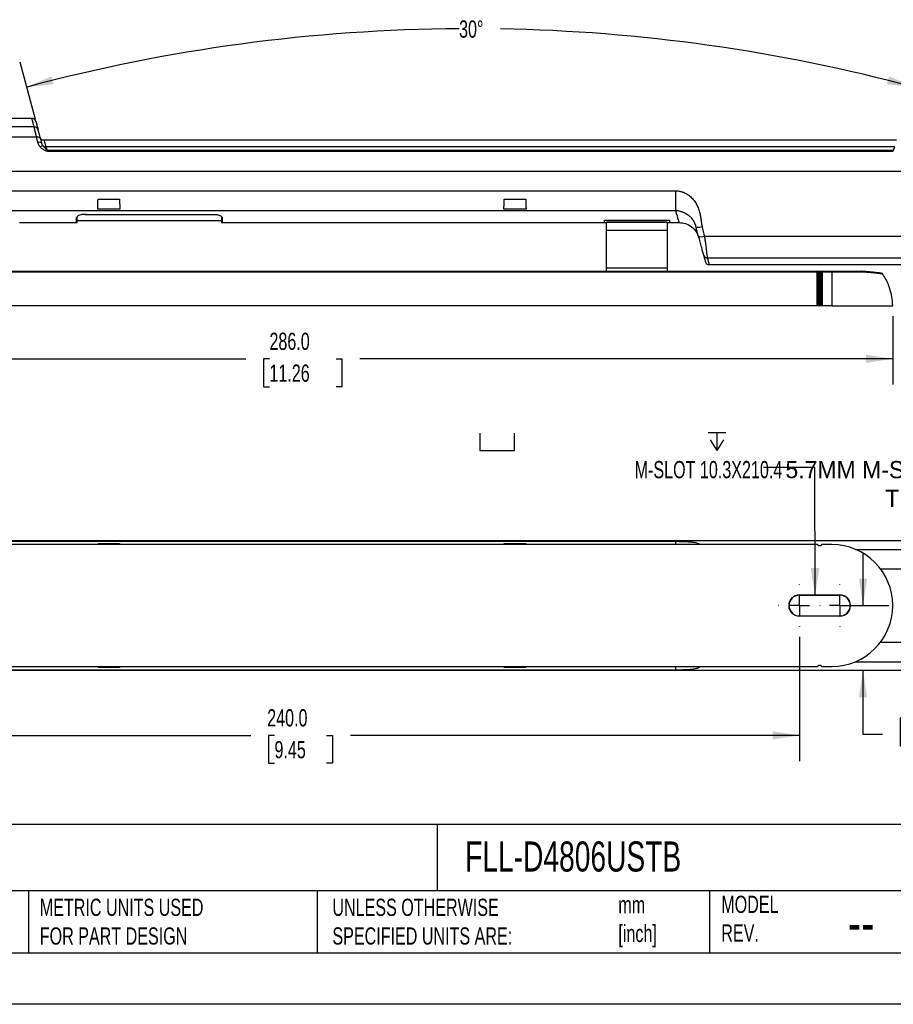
# Model space of a CAD drawing. Header units: millimetres. Extents: x 0 to 559, y 0 to 432.
# Tile 17 of 34: x 209 to 424, y 0 to 242. Entities that reach past the tile are written whole.
import ezdxf

# ---------------------------------------------------------------- set-up
doc = ezdxf.new("R2010")
doc.units = ezdxf.units.MM
doc.header["$LTSCALE"] = 2
doc.linetypes.add('CENTERX2', pattern=[20.32, 12.7, -2.54, 2.54, -2.54])
doc.layers.add('CENTER', color=40, linetype='CENTERX2')
doc.layers.add('DIMENSIONS', color=140, linetype='Continuous', lineweight=25)
doc.layers.add('TEXT', color=140, linetype='Continuous', lineweight=25)
doc.styles.add('SLDTEXTSTYLE0', font='TXT', dxfattribs={"width": 0.7})
doc.dimstyles.new('SLDDIMSTYLE2', dxfattribs={"dimtxt": 4.316016, "dimasz": 6.604, "dimexe": 0, "dimexo": 0.0625, "dimgap": 1.079004, "dimtad": 0, "dimtih": 1, "dimtoh": 1, "dimdec": 1, "dimrnd": 1e-09, "dimzin": 4, "dimdsep": 46, "dimtxsty": 'SLDTEXTSTYLE0', "dimsah": 1, "dimcen": 0.09, "dimadec": 0, "dimazin": 1, "dimtfac": 1, "dimtdec": 1, "dimtmove": 0, "dimatfit": 0, "dimfxl": 0, "dimfrac": 2, "dimtolj": 1, "dimtzin": 12, "dimarcsym": 0})
doc.dimstyles.new('SLDDIMSTYLE3', dxfattribs={"dimtxt": 4.316016, "dimasz": 6.604, "dimexe": 0, "dimexo": 0.0625, "dimgap": 1.079004, "dimtad": 0, "dimtih": 1, "dimtoh": 1, "dimdec": 1, "dimrnd": 1e-09, "dimzin": 4, "dimdsep": 46, "dimtxsty": 'SLDTEXTSTYLE0', "dimsah": 1, "dimcen": 0.09, "dimadec": 0, "dimazin": 1, "dimtfac": 1, "dimtdec": 1, "dimtofl": 0, "dimtmove": 0, "dimatfit": 3, "dimfxl": 0, "dimfrac": 2, "dimtolj": 1, "dimtzin": 12, "dimarcsym": 0})
doc.dimstyles.new('SLDDIMSTYLE4', dxfattribs={"dimtxt": 4.316016, "dimasz": 6.604, "dimexe": 0, "dimexo": 0.0625, "dimgap": 1.079004, "dimtad": 0, "dimtih": 1, "dimtoh": 1, "dimdec": 4, "dimlfac": 2, "dimzin": 12, "dimdsep": 46, "dimtxsty": 'SLDTEXTSTYLE0', "dimsah": 1, "dimcen": 0.09, "dimadec": 0, "dimazin": 3, "dimtfac": 1, "dimtdec": 0, "dimtofl": 0, "dimtmove": 0, "dimatfit": 3, "dimfxl": 0, "dimfrac": 2, "dimtolj": 1, "dimtzin": 12, "dimarcsym": 0})
doc.dimstyles.new('SLDDIMSTYLE7', dxfattribs={"dimtxt": 0.18, "dimasz": 6.604, "dimexe": 0, "dimexo": 0.0625, "dimgap": 0, "dimtad": 0, "dimtih": 1, "dimtoh": 1, "dimdec": 0, "dimrnd": 1e-09, "dimzin": 0, "dimdsep": 46, "dimtxsty": 'Standard', "dimsah": 1, "dimcen": 0.09, "dimadec": 0, "dimazin": 0, "dimtfac": 6.604, "dimtdec": 0, "dimtofl": 0, "dimtmove": 0, "dimatfit": 3, "dimfxl": 0, "dimfrac": 2, "dimtolj": 1, "dimtzin": 0, "dimarcsym": 0})

# ---------------------------------------------------------------- blocks, each defined once
blk = doc.blocks.new('_D_3')
at = {"layer": 'DIMENSIONS'}
for p, q in [((137.69, 169.4), (137.69, 152.52)), ((423.69, 169.4), (423.69, 152.52)), ((137.69, 158.87), (264.39, 158.87)), ((270.24, 158.87), (268.79, 158.87)), ((268.79, 158.87), (268.79, 152.01)), ((286.65, 158.87), (288.1, 158.87)), ((288.1, 158.87), (288.1, 152.01)), ((423.69, 158.87), (292.5, 158.87)), ((268.79, 152.01), (270.24, 152.01)), ((288.1, 152.01), (286.65, 152.01))]:
    blk.add_line(p, q, dxfattribs=at)
for points in [[(137.69, 158.87), (144.29, 157.85), (144.29, 159.88)], [(423.69, 158.87), (417.08, 159.88), (417.08, 157.85)]]:
    blk.add_solid(points, dxfattribs=at)
at = {"layer": 'DIMENSIONS', "char_height": 4.233, "attachment_point": 1, "style": 'SLDTEXTSTYLE0'}
for s, insert in [('286.0', (270.24, 165.29)), ('11.26', (270.24, 157.46))]:
    blk.add_mtext(s, dxfattribs=dict(at, insert=insert))
blk = doc.blocks.new('_D_4')
at = {"layer": 'DIMENSIONS'}
for p, q in [((212.62, 217.74), (208.84, 231.88)), ((426.75, 217.74), (430.54, 231.88))]:
    blk.add_line(p, q, dxfattribs=at)
for start, end in [(90.3761, 105), (75, 88.9858)]:
    blk.add_arc((319.69, -181.82), 421.94, start, end, dxfattribs=at)
for points in [[(210.48, 225.74), (217.13, 226.42), (216.62, 228.39)], [(428.89, 225.74), (422.75, 228.39), (422.24, 226.42)]]:
    blk.add_solid(points, dxfattribs=at)
at = {"layer": 'DIMENSIONS', "insert": (316.92, 242.14), "char_height": 4.233, "attachment_point": 1, "style": 'SLDTEXTSTYLE0'}
blk.add_mtext('30°', dxfattribs=at)
blk = doc.blocks.new('_D_13')
at = {"layer": 'DIMENSIONS'}
for p, q in [((160.69, 90.47), (160.69, 59.84)), ((400.69, 90.47), (400.69, 59.84)), ((160.69, 66.19), (265.63, 66.19)), ((271.48, 66.19), (270.03, 66.19)), ((270.03, 66.19), (270.03, 59.34)), ((284.31, 66.19), (285.76, 66.19)), ((285.76, 66.19), (285.76, 59.34)), ((400.69, 66.19), (290.16, 66.19)), ((270.03, 59.34), (271.48, 59.34)), ((285.76, 59.34), (284.31, 59.34))]:
    blk.add_line(p, q, dxfattribs=at)
for points in [[(160.69, 66.19), (167.29, 65.18), (167.29, 67.21)], [(400.69, 66.19), (394.08, 67.21), (394.08, 65.18)]]:
    blk.add_solid(points, dxfattribs=at)
at = {"layer": 'DIMENSIONS', "char_height": 4.233, "attachment_point": 1, "style": 'SLDTEXTSTYLE0'}
for s, insert in [('240.0', (269.69, 72.62)), ('9.45', (271.48, 64.79))]:
    blk.add_mtext(s, dxfattribs=dict(at, insert=insert))
blk = doc.blocks.new('_D_16')
at = {"layer": 'DIMENSIONS'}
for p, q in [((416.36, 98.15), (416.36, 110.85)), ((418.37, 98.15), (422.71, 98.15)), ((416.36, 66.43), (416.36, 82.15)), ((426.99, 70.47), (425.54, 70.47)), ((425.54, 70.47), (425.54, 63.61)), ((439.81, 70.47), (441.26, 70.47)), ((441.26, 70.47), (441.26, 63.61)), ((421.19, 66.43), (416.36, 66.43)), ((425.54, 63.61), (426.99, 63.61)), ((441.26, 63.61), (439.81, 63.61))]:
    blk.add_line(p, q, dxfattribs=at)
for points in [[(416.36, 98.15), (417.37, 104.75), (415.34, 104.75)], [(416.36, 82.15), (415.34, 75.54), (417.37, 75.54)]]:
    blk.add_solid(points, dxfattribs=at)
at = {"layer": 'DIMENSIONS', "char_height": 4.233, "attachment_point": 1, "style": 'SLDTEXTSTYLE0'}
for s, insert in [('16.0', (426.99, 76.89)), ('0.63', (426.99, 69.06)), ('TYP.', (427.19, 61.24))]:
    blk.add_mtext(s, dxfattribs=dict(at, insert=insert))
blk = doc.blocks.new('SW_SYMBOL_HOLE_SPOT')
at = {"layer": 'DIMENSIONS', "color": 0}
for p, q in [((0, 1750), (0, 150)), ((3200, 150), (3200, 1750)), ((0, 150), (3200, 150))]:
    blk.add_line(p, q, dxfattribs=at)
blk = doc.blocks.new('SW_SYMBOL_HOLE_DEPTH')
at = {"layer": 'DIMENSIONS', "color": 0}
for p, q in [((0, 1750), (1600, 1750)), ((200, 1110), (800, 150)), ((800, 1750), (800, 150)), ((1400, 1110), (800, 150))]:
    blk.add_line(p, q, dxfattribs=at)
blk = doc.blocks.new('SW_CENTERMARKSYMBOL_2')
at = {"layer": 'CENTER', "color": 0}
for p, q in [((0, 5.08), (0, 5.14)), ((0, 0), (0, 2.54)), ((-5.08, 0), (-5.14, 0)), ((0, 0), (-2.54, 0)), ((0, 0), (0, -2.54)), ((0, 0), (2.54, 0)), ((5.08, 0), (5.14, 0)), ((0, -5.08), (0, -5.14))]:
    blk.add_line(p, q, dxfattribs=at)
blk = doc.blocks.new('SW_CENTERMARKSYMBOL_3')
at = {"layer": 'CENTER', "color": 0}
for p, q in [((0, 5.08), (0, 5.14)), ((0, 0), (0, 2.54)), ((-5.08, 0), (-5.14, 0)), ((0, 0), (-2.54, 0)), ((0, 0), (0, -2.54)), ((0, 0), (2.54, 0)), ((5.08, 0), (5.14, 0)), ((0, -5.08), (0, -5.14))]:
    blk.add_line(p, q, dxfattribs=at)

msp = doc.modelspace()

# ---------------------------------------------------------------- linework, layer by layer
for p, q in [((212.314681, 215.945209), (108.669052, 215.945209)), ((211.774289, 218.046012), (195.999513, 218.046012)), ((212.916248, 213.379404), (109.180351, 213.379404)), ((424.618191, 212.640937), (214.752228, 212.640937)), ((424.176356, 211.037374), (215.194063, 211.037374)), ((215.553372, 210.143402), (215.553372, 209.968737)), ((423.817047, 210.143402), (215.553372, 210.143402)), ((215.553372, 209.968737), (423.817047, 209.968737)), ((423.817047, 209.968737), (423.817047, 210.143402)), ((109.436922, 205.046012), (451.933497, 205.046012)), ((191.204567, 200.221555), (370.165852, 200.221555)), ((370.165852, 200.221555), (370.165852, 195.335592)), ((228.040296, 198.119554), (233.330123, 198.119554)), ((328.040296, 198.119554), (333.330123, 198.119554)), ((191.204567, 195.335592), (370.165852, 195.335592)), ((223.029432, 193.957955), (222.935209, 193.788167)), ((224.935209, 194.413723), (256.435209, 194.413723)), ((224.935209, 194.402872), (256.435209, 194.402872)), ((233.414869, 195.692746), (227.95555, 195.692746)), ((256.435209, 194.413723), (256.435209, 194.402872)), ((258.339964, 193.958521), (258.435209, 193.788167)), ((333.414869, 195.692746), (327.95555, 195.692746)), ((208.685209, 192.388167), (222.785209, 192.388167)), ((222.785209, 192.388167), (222.785209, 193.6449)), ((222.935209, 192.538167), (222.935209, 193.788167)), ((222.935209, 192.888167), (258.435209, 192.888167)), ((258.435209, 193.788167), (258.435209, 192.538167)), ((258.585209, 193.6449), (258.585209, 192.388167)), ((258.585209, 192.388167), (352.685209, 192.388167)), ((352.685209, 193.028858), (368.685209, 193.028858)), ((352.685209, 192.388167), (352.685209, 193.028858)), ((352.685209, 192.388167), (353.185209, 192.388167)), ((368.185209, 192.510425), (353.185209, 192.510425)), ((353.185209, 192.510425), (353.185209, 192.466537)), ((353.185209, 192.466537), (368.185209, 192.466537)), ((353.185209, 190.413563), (353.185209, 192.466537)), ((368.185209, 192.466537), (368.185209, 192.510425)), ((368.185209, 192.466537), (368.185209, 190.413563)), ((368.185209, 192.388167), (368.685209, 192.388167)), ((368.685209, 193.028858), (368.685209, 192.388167)), ((368.685209, 192.388167), (371.101641, 192.388167)), ((368.185209, 190.413563), (353.185209, 190.413563)), ((353.185209, 181.135873), (353.185209, 190.413563)), ((368.185209, 190.413563), (368.185209, 181.135873)), ((377.27274, 189.052894), (427.703664, 189.052894)), ((378.0408, 183.721449), (442.731446, 183.721449)), ((378.471774, 182.046012), (443.071042, 182.046012)), ((405.058541, 180.23189), (156.311878, 180.23189)), ((156.435209, 180.440845), (404.935209, 180.440845)), ((353.185209, 180.405114), (353.185209, 181.135873)), ((368.185209, 181.135873), (353.185209, 181.135873)), ((368.185209, 181.135873), (368.185209, 180.406582)), ((404.935709, 180.440845), (405.535209, 180.440845)), ((404.949676, 180.438496), (404.951764, 180.437426)), ((405.535209, 180.440845), (405.835209, 180.440845)), ((405.835209, 180.238039), (405.535209, 180.238039)), ((405.835209, 180.440845), (408.685209, 180.440845)), ((408.685209, 180.23189), (406.311878, 180.23189)), ((406.418654, 180.437426), (406.420743, 180.438496)), ((406.435209, 180.440845), (408.685209, 180.440845)), ((408.685209, 180.23189), (408.685209, 180.440845)), ((408.685209, 180.440845), (415.959375, 180.440845)), ((408.685209, 180.23189), (408.685209, 171.940845)), ((415.959375, 180.437954), (415.997278, 180.434326)), ((405.076952, 171.940845), (156.293467, 171.940845)), ((405.835209, 171.940845), (405.535209, 171.940845)), ((408.685209, 171.940845), (406.293467, 171.940845)), ((408.685209, 171.940845), (423.685209, 171.940845)), ((109.436922, 114.145741), (451.933497, 114.145741)), ((191.204567, 113.951465), (370.165852, 113.951465)), ((370.165852, 113.951465), (370.165852, 113.17933)), ((405.076952, 113.145741), (156.293467, 113.145741)), ((228.027755, 113.145741), (228.040296, 113.385746)), ((228.040296, 113.385746), (233.330123, 113.385746)), ((233.330123, 113.385746), (233.342664, 113.145741)), ((328.027755, 113.145741), (328.040296, 113.385746)), ((328.040296, 113.385746), (333.330123, 113.385746)), ((333.330123, 113.385746), (333.342664, 113.145741)), ((405.835209, 112.845609), (405.535209, 112.845609)), ((408.685209, 113.145741), (406.293467, 113.145741)), ((414.494884, 111.974974), (427.703664, 111.974974)), ((420.686678, 107.143783), (442.731446, 107.143783)), ((400.685209, 100.745741), (410.685209, 100.745741)), ((400.685209, 100.745741), (400.685209, 100.692771)), ((400.685209, 100.692771), (410.685209, 100.692771)), ((410.685209, 100.692771), (410.685209, 100.745741)), ((400.685209, 95.598711), (400.685209, 95.545741)), ((400.685209, 95.598711), (410.685209, 95.598711)), ((410.685209, 95.545741), (400.685209, 95.545741)), ((410.685209, 95.545741), (410.685209, 95.598711)), ((420.686678, 89.147699), (442.731446, 89.147699)), ((156.293467, 83.145741), (405.076952, 83.145741)), ((228.040296, 82.905736), (228.027655, 83.145741)), ((233.330123, 82.905736), (228.040296, 82.905736)), ((233.342764, 83.145741), (233.330123, 82.905736)), ((328.040296, 82.905736), (328.027655, 83.145741)), ((333.330123, 82.905736), (328.040296, 82.905736)), ((333.342764, 83.145741), (333.330123, 82.905736)), ((370.165852, 83.040962), (370.165852, 82.340017)), ((405.535209, 83.445873), (405.835209, 83.445873)), ((406.293467, 83.145741), (408.685209, 83.145741)), ((414.494884, 84.316508), (427.703664, 84.316508)), ((451.933497, 82.145741), (109.436922, 82.145741)), ((191.204567, 82.340017), (370.165852, 82.340017))]:
    msp.add_line(p, q)
at = {"color": 7, "linetype": 'Continuous'}
msp.add_line((558.80494, 0.005348), (0.00494, 0.005348), dxfattribs=at)
at = {"flags": 128}
msp.add_lwpolyline([(213.882174, 213.042981), (213.840559, 213.137914), (213.770057, 213.221792), (213.672872, 213.291992), (213.55204, 213.346322), (213.411337, 213.383083), (213.255162, 213.401125), (213.088395, 213.399886), (212.916248, 213.379404)], dxfattribs=at)
for centre, radius, start, end in [((211.774289, 217.046012), 1, 58.38469181, 90), ((212.388796, 215.015679), 0.93248, 16.98394718, 94.55875336), ((211.774289, 217.046012), 1, 15, 37.34096627), ((214.477717, 210.379984), 0.919196, 88.43832153, 136.45324905), ((215.176388, 212.035245), 0.998028, 227.54964059, 271.01477166), ((222.785209, 192.538167), 0.15, 270, 0), ((258.581919, 193.791613), 0.14675, 181.34529494, 271.28490329), ((258.585209, 192.538167), 0.15, 180, 270), ((376.560126, 190.536466), 1.645845, 243.42596071, 295.6566706), ((377.980824, 184.664577), 0.945033, 196.53546388, 273.63866206), ((408.685209, 98.145741), 15, 270, 90), ((400.685209, 98.145741), 2.6, 90, 270), ((400.685209, 98.145741), 2.54703, 90, 270), ((410.685209, 98.145741), 2.6, 270, 90), ((410.685209, 98.145741), 2.54703, 270, 90)]:
    msp.add_arc(centre, radius, start, end)
for points, knots in [([(212.314681, 215.945209), (212.297768, 216.010974), (212.263972, 216.142385), (212.216312, 216.327852), (212.170935, 216.504504), (212.128054, 216.671493), (212.087611, 216.829011), (212.049623, 216.976975), (212.014084, 217.11538), (211.980996, 217.244207), (211.95036, 217.363447), (211.922174, 217.47309), (211.896438, 217.573133), (211.873154, 217.663577), (211.85232, 217.744427), (211.833937, 217.815689), (211.818006, 217.877376), (211.804524, 217.929508), (211.793496, 217.972087), (211.784906, 218.005198), (211.778815, 218.028639), (211.774998, 218.043297), (211.774525, 218.045108), (211.774289, 218.046012)], [0, 0, 0, 0, 0.04843155, 0.0967747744, 0.1450307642, 0.1932006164, 0.241285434, 0.2892863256, 0.3372044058, 0.385040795, 0.4327966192, 0.4804730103, 0.5280711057, 0.5755920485, 0.6230369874, 0.6704070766, 0.7177034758, 0.7649273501, 0.81207987, 0.8591622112, 0.9061755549, 0.9531210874, 1, 1, 1, 1]), ([(212.610726, 217.594076), (212.496022, 217.72335), (212.26732, 217.981106), (211.94402, 218.002162), (211.782869, 218.012658)], [0, 0, 0, 0, 0.5015407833, 1, 1, 1, 1]), ([(212.916248, 213.379404), (212.898985, 213.453065), (212.864616, 213.59972), (212.815044, 213.811537), (212.767229, 214.015943), (212.721292, 214.212364), (212.677201, 214.400861), (212.634964, 214.58135), (212.594579, 214.753807), (212.556047, 214.91821), (212.519368, 215.074558), (212.484541, 215.222859), (212.451566, 215.363143), (212.420447, 215.495435), (212.391171, 215.61983), (212.36378, 215.736223), (212.338123, 215.845309), (212.322469, 215.912019), (212.314681, 215.945209)], [0, 0, 0, 0, 0.0669891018, 0.1333708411, 0.1991469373, 0.2643191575, 0.3288893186, 0.3928592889, 0.4562309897, 0.5190063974, 0.5811875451, 0.642776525, 0.7037754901, 0.7641866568, 0.8240123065, 0.8832547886, 0.9419165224, 1, 1, 1, 1]), ([(212.740215, 217.304831), (212.740477, 217.303853), (212.741001, 217.301896), (212.745251, 217.286037), (212.752037, 217.26071), (212.761608, 217.224991), (212.773897, 217.179128), (212.788922, 217.123053), (212.806678, 217.056786), (212.827167, 216.980322), (212.850388, 216.89366), (212.88208, 216.775385), (212.924642, 216.616541), (212.981087, 216.405884), (213.044774, 216.168201), (213.115868, 215.902876), (213.193748, 215.612222), (213.251623, 215.396231), (213.280607, 215.28806)], [0, 0, 0, 0, 0.0500257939, 0.0999689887, 0.1498523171, 0.1996985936, 0.2495306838, 0.2993714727, 0.3492438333, 0.3991705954, 0.4491745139, 0.4992782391, 0.5827506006, 0.6660755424, 0.7493580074, 0.8327030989, 0.9162156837, 1, 1, 1, 1]), ([(213.211358, 212.19332), (213.185586, 212.296901), (213.134383, 212.502696), (213.059586, 212.803323), (212.986806, 213.095828), (212.939661, 213.285309), (212.916248, 213.379404)], [0, 0, 0, 0, 0.2550470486, 0.5067275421, 0.7550442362, 1, 1, 1, 1]), ([(213.882174, 213.042981), (213.75146, 213.530812), (213.633434, 213.971292), (213.430631, 214.728162), (213.345878, 215.044465), (213.280607, 215.28806)], [0, 0, 0, 0, 0.5, 0.5, 1, 1, 1, 1]), ([(214.757229, 212.640937), (214.651063, 212.65077), (214.432781, 212.670987), (214.138147, 212.834151), (213.904292, 213.076519), (213.828272, 213.282131), (213.791298, 213.382135)], [0, 0, 0, 0, 0.2431858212, 0.500000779, 0.756815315, 1, 1, 1, 1]), ([(213.211358, 212.19332), (213.318344, 212.214514), (213.432383, 212.227625), (213.654155, 212.229469), (213.761408, 212.218009), (213.945145, 212.170129), (214.021201, 212.133821), (214.130142, 212.045797), (214.163149, 211.994367), (214.177286, 211.941609)], [0, 0, 0, 0, 0.25, 0.25, 0.5, 0.5, 0.75, 0.75, 1, 1, 1, 1]), ([(213.811472, 211.01326), (213.780181, 211.050136), (213.717312, 211.124225), (213.631675, 211.241348), (213.551974, 211.363178), (213.47886, 211.490046), (213.412163, 211.621733), (213.351887, 211.758158), (213.298178, 211.899201), (213.250411, 212.04472), (213.224485, 212.143373), (213.211358, 212.19332)], [0, 0, 0, 0, 0.1043489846, 0.209651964, 0.3162454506, 0.4244539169, 0.5345875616, 0.646940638, 0.7617903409, 0.8793962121, 1, 1, 1, 1]), ([(215.553372, 209.968737), (215.532743, 209.96966), (215.488321, 209.971646), (215.417934, 209.985066), (215.339225, 210.005678), (215.252161, 210.034608), (215.156697, 210.071482), (215.012368, 210.133929), (214.823669, 210.226865), (214.596188, 210.357526), (214.375816, 210.503111), (214.168836, 210.662674), (213.978896, 210.831354), (213.866999, 210.952931), (213.811472, 211.01326)], [0, 0, 0, 0, 0.0291879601, 0.0628527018, 0.1013239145, 0.1448221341, 0.1934996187, 0.2474648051, 0.3699066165, 0.4953233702, 0.6258584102, 0.7529726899, 0.877419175, 1, 1, 1, 1]), ([(213.882174, 213.042981), (213.906053, 212.953862), (213.953816, 212.775609), (214.027082, 212.502179), (214.101428, 212.224716), (214.151988, 212.036023), (214.177286, 211.941609)], [0, 0, 0, 0, 0.2497780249, 0.4995989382, 0.7496204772, 1, 1, 1, 1]), ([(215.553372, 210.143402), (215.501865, 210.166229), (215.449209, 210.221303), (215.343188, 210.33535), (215.290286, 210.39714), (215.137217, 210.575773), (215.041619, 210.687415), (214.775487, 210.988042), (214.622902, 211.149141), (214.502768, 211.298838)], [0, 0, 0, 0, 0.125, 0.125, 0.25, 0.25, 0.5, 0.5, 1, 1, 1, 1]), ([(214.757229, 212.640937), (214.757488, 212.639988), (214.758007, 212.63809), (214.762206, 212.622734), (214.768907, 212.598206), (214.778356, 212.563597), (214.790488, 212.519139), (214.80532, 212.464759), (214.822848, 212.400469), (214.843073, 212.32626), (214.865994, 212.242131), (214.891612, 212.14808), (214.919927, 212.044109), (214.950938, 211.930219), (214.984645, 211.806419), (215.021051, 211.672696), (215.060141, 211.529124), (215.101979, 211.375473), (215.146322, 211.212638), (215.178146, 211.095809), (215.194063, 211.037374)], [0, 0, 0, 0, 0.05528316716, 0.11059478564, 0.16593553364, 0.22130608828, 0.27670712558, 0.33213932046, 0.38760334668, 0.44309987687, 0.49862958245, 0.55419313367, 0.60979119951, 0.66542444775, 0.72109354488, 0.77679915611, 0.83254194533, 0.88832257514, 0.94414170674, 1, 1, 1, 1]), ([(215.194063, 211.037374), (215.198302, 211.026841), (215.206834, 211.005636), (215.22374, 210.963667), (215.243733, 210.913961), (215.267112, 210.855759), (215.293803, 210.789271), (215.332364, 210.69322), (215.387631, 210.556027), (215.463939, 210.366144), (215.523015, 210.21901), (215.553372, 210.143402)], [0, 0, 0, 0, 0.0794655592, 0.1599766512, 0.2415799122, 0.3243201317, 0.4082402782, 0.4933815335, 0.6527424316, 0.8215553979, 1, 1, 1, 1]), ([(423.817047, 210.143402), (423.832605, 210.182133), (423.863303, 210.258554), (423.906263, 210.36559), (423.946138, 210.46485), (423.982766, 210.555923), (424.016187, 210.638934), (424.058285, 210.743552), (424.104269, 210.858193), (424.148609, 210.968473), (424.16719, 211.014613), (424.176356, 211.037374)], [0, 0, 0, 0, 0.0904796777, 0.1785323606, 0.2641778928, 0.347437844, 0.4283356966, 0.5068970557, 0.6758499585, 0.8401005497, 1, 1, 1, 1]), ([(370.165852, 200.221555), (370.240916, 200.220647), (370.390876, 200.218832), (370.615294, 200.204089), (370.8388, 200.180535), (371.061391, 200.147317), (371.283067, 200.104663), (371.503822, 200.052519), (371.723665, 199.990889), (372.142372, 199.854976), (372.746071, 199.59287), (373.581214, 199.066395), (374.414174, 198.320766), (375.136039, 197.367061), (375.682905, 196.329227), (376.058984, 195.283208), (376.299971, 194.234395), (376.426896, 193.391889), (376.505897, 192.816735), (376.551092, 192.496626), (376.600752, 192.171518), (376.666363, 191.784095), (376.739407, 191.479004), (376.773231, 191.337731)], [0, 0, 0, 0, 0.0182250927, 0.0364089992, 0.0545844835, 0.0727843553, 0.0910412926, 0.1093876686, 0.1278553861, 0.1464757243, 0.2163002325, 0.2870343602, 0.3857067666, 0.4866110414, 0.5771041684, 0.6716839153, 0.7585310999, 0.8417216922, 0.8821840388, 0.9023889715, 0.9219221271, 0.9638459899, 1, 1, 1, 1]), ([(227.95555, 195.692746), (227.957153, 195.738579), (227.960389, 195.831128), (227.965679, 195.981967), (227.971344, 196.143476), (227.977414, 196.316624), (227.983881, 196.501324), (227.990746, 196.697727), (227.99801, 196.905852), (228.005672, 197.125701), (228.013732, 197.357166), (228.022194, 197.600263), (228.031038, 197.854238), (228.037194, 198.030644), (228.040296, 198.119554)], [0, 0, 0, 0, 0.0753498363, 0.152150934, 0.2304033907, 0.3101072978, 0.391262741, 0.4738698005, 0.5579285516, 0.6434390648, 0.7304014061, 0.8188156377, 0.9086818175, 1, 1, 1, 1]), ([(233.330123, 198.119554), (233.332788, 198.043185), (233.338082, 197.891486), (233.345737, 197.67172), (233.353111, 197.459893), (233.36019, 197.256559), (233.366977, 197.061708), (233.37347, 196.875438), (233.379672, 196.697777), (233.38558, 196.528734), (233.391196, 196.368281), (233.396519, 196.216382), (233.40155, 196.072919), (233.406284, 195.937953), (233.410742, 195.810788), (233.413501, 195.731878), (233.414869, 195.692746)], [0, 0, 0, 0, 0.07836196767, 0.15565709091, 0.23188540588, 0.30704695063, 0.38114176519, 0.45416989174, 0.52613137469, 0.59702626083, 0.66685459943, 0.73561644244, 0.80331184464, 0.86994086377, 0.93550356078, 1, 1, 1, 1]), ([(327.95555, 195.692746), (327.957153, 195.738579), (327.960389, 195.831128), (327.965679, 195.981967), (327.971344, 196.143476), (327.977414, 196.316624), (327.983881, 196.501324), (327.990746, 196.697727), (327.99801, 196.905852), (328.005672, 197.125701), (328.013732, 197.357166), (328.022194, 197.600263), (328.031038, 197.854238), (328.037194, 198.030644), (328.040296, 198.119554)], [0, 0, 0, 0, 0.0753498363, 0.152150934, 0.2304033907, 0.3101072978, 0.391262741, 0.4738698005, 0.5579285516, 0.6434390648, 0.7304014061, 0.8188156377, 0.9086818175, 1, 1, 1, 1]), ([(333.330123, 198.119554), (333.332788, 198.043185), (333.338082, 197.891486), (333.345737, 197.67172), (333.353111, 197.459893), (333.36019, 197.256559), (333.366977, 197.061708), (333.37347, 196.875438), (333.379672, 196.697777), (333.38558, 196.528734), (333.391196, 196.368281), (333.396519, 196.216382), (333.40155, 196.072919), (333.406284, 195.937953), (333.410742, 195.810788), (333.413501, 195.731878), (333.414869, 195.692746)], [0, 0, 0, 0, 0.0783619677, 0.1556570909, 0.2318854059, 0.3070469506, 0.3811417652, 0.4541698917, 0.5261313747, 0.5970262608, 0.6668545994, 0.7356164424, 0.8033118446, 0.8699408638, 0.9355035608, 1, 1, 1, 1]), ([(224.089389, 194.343438), (223.891782, 194.309832), (223.708495, 194.265486), (223.386801, 194.162252), (223.246208, 194.102349), (223.02022, 193.976625), (222.932397, 193.909365), (222.814905, 193.776287), (222.785209, 193.710183), (222.785209, 193.6449)], [0, 0, 0, 0, 0.25, 0.25, 0.5, 0.5, 0.75, 0.75, 1, 1, 1, 1]), ([(224.935209, 194.552872), (224.935209, 194.532155), (224.935209, 194.508886), (224.935209, 194.464361), (224.935209, 194.443438), (224.935209, 194.4137), (224.935209, 194.405143), (224.935209, 194.401438), (224.935209, 194.405987), (224.935209, 194.413723)], [0, 0, 0, 0, 0.25, 0.25, 0.5, 0.5, 0.75, 0.75, 1, 1, 1, 1]), ([(256.435209, 194.413723), (256.483199, 194.413344), (256.578972, 194.412589), (256.721812, 194.406488), (256.863254, 194.396759), (257.003282, 194.38308), (257.141905, 194.365582), (257.365854, 194.330849), (257.660816, 194.267895), (257.984068, 194.163453), (258.246426, 194.042554), (258.417254, 193.925815), (258.519683, 193.821484), (258.575118, 193.731918), (258.581842, 193.673938), (258.585209, 193.6449)], [0, 0, 0, 0, 0.0413177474, 0.0824577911, 0.1236426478, 0.1650941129, 0.2070297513, 0.2496597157, 0.3742611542, 0.4990743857, 0.6230757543, 0.7489371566, 0.8331811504, 0.9164501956, 1, 1, 1, 1]), ([(372.548161, 194.709121), (372.479642, 194.741054), (372.345889, 194.803388), (372.14489, 194.885314), (371.951019, 194.957085), (371.764688, 195.019172), (371.586638, 195.072816), (371.336469, 195.141193), (371.005688, 195.217148), (370.587889, 195.290526), (370.30732, 195.320487), (370.165851, 195.335594)], [0, 0, 0, 0, 0.09245643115, 0.18047996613, 0.26406961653, 0.34324574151, 0.41804712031, 0.48852828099, 0.6558301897, 0.82646255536, 1, 1, 1, 1]), ([(370.165851, 195.335594), (370.470546, 194.370749), (370.70428, 193.63061), (371.017315, 192.639358), (371.09664, 192.388167), (371.09664, 192.388167)], [0, 0, 0, 0, 0.5, 0.5, 1, 1, 1, 1]), ([(372.548147, 194.709097), (372.602372, 194.682621), (372.721063, 194.624671), (372.894651, 194.528717), (373.070326, 194.423089), (373.180723, 194.348391), (373.236227, 194.310835)], [0, 0, 0, 0, 0.2268206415, 0.4964713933, 0.7468420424, 1, 1, 1, 1]), ([(373.236227, 194.310835), (373.459557, 194.156004), (373.677314, 193.975296), (374.084743, 193.564562), (374.27493, 193.334093), (374.619342, 192.82019), (374.773564, 192.535569), (375.035256, 191.929492), (375.141458, 191.611209), (375.227734, 191.289231)], [0, 0, 0, 0, 0.25, 0.25, 0.5, 0.5, 0.75, 0.75, 1, 1, 1, 1]), ([(222.785209, 193.6449), (222.820565, 193.6449), (222.861986, 193.658887), (222.920565, 193.714837), (222.935209, 193.754399), (222.935209, 193.788167)], [0, 0, 0, 0, 0.5, 0.5, 1, 1, 1, 1]), ([(371.09664, 192.388167), (371.627473, 192.339001), (372.718889, 192.237914), (374.192066, 191.422084), (375.361346, 190.210225), (375.741438, 189.182156), (375.926304, 188.682134)], [0, 0, 0, 0, 0.2431860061, 0.500001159, 0.7568156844, 1, 1, 1, 1]), ([(376.773231, 191.337731), (376.596251, 191.29279), (376.406363, 191.251946), (376.037968, 191.191529), (375.86044, 191.172299), (375.562262, 191.16294), (375.442471, 191.172838), (375.280613, 191.216615), (375.238202, 191.25017), (375.227734, 191.289231)], [0, 0, 0, 0, 0.25, 0.25, 0.5, 0.5, 0.75, 0.75, 1, 1, 1, 1]), ([(375.526323, 190.174884), (375.482204, 190.339536), (375.404855, 190.628209), (375.305245, 190.999956), (375.249963, 191.206272), (375.227734, 191.289231)], [0, 0, 0, 0, 0.4425202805, 0.7758404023, 1, 1, 1, 1]), ([(375.823851, 189.064493), (375.800426, 189.151916), (375.751302, 189.335249), (375.6795, 189.603219), (375.603724, 189.886019), (375.553828, 190.072233), (375.526323, 190.174884)], [0, 0, 0, 0, 0.23833181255, 0.49979876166, 0.72426212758, 1, 1, 1, 1]), ([(375.823851, 189.064493), (375.952021, 188.586158), (376.079475, 188.110493), (376.327379, 187.1853), (376.447843, 186.735724), (376.783284, 185.48384), (376.971185, 184.782585), (377.074874, 184.395613)], [0, 0, 0, 0, 0.25, 0.25, 0.5, 0.5, 1, 1, 1, 1]), ([(376.773231, 191.337731), (376.791151, 191.266321), (376.830891, 191.10796), (376.88927, 190.8458), (376.95489, 190.536442), (377.044267, 190.089661), (377.143456, 189.588006), (377.234886, 189.209571), (377.27274, 189.052894)], [0, 0, 0, 0, 0.0939744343, 0.2084001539, 0.3433062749, 0.4987103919, 0.7924589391, 1, 1, 1, 1]), ([(377.27274, 189.052894), (377.291282, 188.965731), (377.32923, 188.78734), (377.381596, 188.516203), (377.432376, 188.235726), (377.481088, 187.946985), (377.52787, 187.650994), (377.572682, 187.348956), (377.615531, 187.042228), (377.65643, 186.732233), (377.695316, 186.420924), (377.732439, 186.108947), (377.75498, 185.908248), (377.766438, 185.806236)], [0, 0, 0, 0, 0.07354414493, 0.15051917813, 0.23094270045, 0.31483013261, 0.40219505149, 0.49304946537, 0.58740404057, 0.68526828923, 0.78665072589, 0.8915589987, 1, 1, 1, 1]), ([(377.766438, 185.806236), (377.773673, 185.740249), (377.789546, 185.595484), (377.813828, 185.369325), (377.841243, 185.117581), (377.871636, 184.847035), (377.905788, 184.556726), (377.941738, 184.28027), (377.977964, 184.042907), (378.009958, 183.861219), (378.03119, 183.764997), (378.0408, 183.721449)], [0, 0, 0, 0, 0.07255753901, 0.1591782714, 0.25986212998, 0.37460858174, 0.50341676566, 0.65725285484, 0.79129632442, 0.90554553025, 1, 1, 1, 1]), ([(377.505849, 182.787193), (377.542824, 182.687191), (377.618846, 182.481583), (377.852701, 182.239221), (378.147332, 182.076062), (378.36561, 182.055845), (378.471774, 182.046012)], [0, 0, 0, 0, 0.2431854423, 0.5, 0.7568145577, 1, 1, 1, 1]), ([(378.0408, 183.721449), (378.055687, 183.663563), (378.085438, 183.547883), (378.127094, 183.385804), (378.166528, 183.232324), (378.20353, 183.088275), (378.238155, 182.953463), (378.270391, 182.827965), (378.300239, 182.711779), (378.327699, 182.604921), (378.352771, 182.507398), (378.375456, 182.419211), (378.395753, 182.340362), (378.413663, 182.270846), (378.429184, 182.210656), (378.442319, 182.159777), (378.453063, 182.118212), (378.461431, 182.08588), (378.467365, 182.062986), (378.471084, 182.048665), (378.471544, 182.046896), (378.471774, 182.046012)], [0, 0, 0, 0, 0.0533412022, 0.1065966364, 0.1597675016, 0.2128550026, 0.2658603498, 0.3187847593, 0.3716294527, 0.4243956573, 0.4770846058, 0.5296975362, 0.582235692, 0.6347003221, 0.6870926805, 0.7394140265, 0.7916656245, 0.8438487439, 0.8959646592, 0.9480146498, 1, 1, 1, 1]), ([(404.935209, 180.440845), (404.999597, 180.440845), (405.084928, 180.440845), (405.290752, 180.440845), (405.411145, 180.440845), (405.535209, 180.440845)], [0, 0, 0, 0, 0.5, 0.5, 1, 1, 1, 1]), ([(405.245269, 180.231892), (405.224387, 180.242733), (405.195774, 180.249059), (405.130064, 180.249058), (405.093334, 180.242731), (405.058541, 180.23189)], [0, 0, 0, 0, 0.5, 0.5, 1, 1, 1, 1]), ([(405.076952, 180.14249), (405.076952, 180.164298), (405.075007, 180.175286), (405.071893, 180.192797), (405.070248, 180.199255), (405.065291, 180.216374), (405.061923, 180.224592), (405.058541, 180.23189)], [0, 0, 0, 0, 0.25, 0.25, 0.5, 0.5, 1, 1, 1, 1]), ([(405.076952, 171.940845), (405.076952, 173.381069), (405.076952, 174.846276), (405.076952, 177.639401), (405.076952, 178.964805), (405.076952, 180.14249)], [0, 0, 0, 0, 0.5, 0.5, 1, 1, 1, 1]), ([(405.306081, 180.056071), (405.287823, 180.080172), (405.255467, 180.10328), (405.172298, 180.134648), (405.122595, 180.14249), (405.076952, 180.14249)], [0, 0, 0, 0, 0.5, 0.5, 1, 1, 1, 1]), ([(405.306081, 180.056071), (405.323604, 180.103281), (405.352426, 180.14823), (405.431764, 180.216226), (405.482506, 180.238039), (405.535209, 180.238039)], [0, 0, 0, 0, 0.5, 0.5, 1, 1, 1, 1]), ([(405.306081, 171.940845), (405.306081, 173.365951), (405.306081, 174.815688), (405.306081, 177.579322), (405.306081, 178.890737), (405.306081, 180.056071)], [0, 0, 0, 0, 0.5, 0.5, 1, 1, 1, 1]), ([(405.535209, 180.238039), (405.535209, 180.298398), (405.535209, 180.351559), (405.535209, 180.422988), (405.535209, 180.440845), (405.535209, 180.440845)], [0, 0, 0, 0, 0.5, 0.5, 1, 1, 1, 1]), ([(405.535209, 180.238039), (405.535209, 179.061233), (405.535209, 177.724033), (405.535209, 174.893719), (405.535209, 173.403553), (405.535209, 171.940845)], [0, 0, 0, 0, 0.5, 0.5, 1, 1, 1, 1]), ([(405.835209, 180.238039), (405.835209, 180.298398), (405.835209, 180.351559), (405.835209, 180.422988), (405.835209, 180.440845), (405.835209, 180.440845)], [0, 0, 0, 0, 0.5, 0.5, 1, 1, 1, 1]), ([(405.835209, 180.440845), (405.959274, 180.440845), (406.079667, 180.440845), (406.285491, 180.440845), (406.370822, 180.440845), (406.435209, 180.440845)], [0, 0, 0, 0, 0.5, 0.5, 1, 1, 1, 1]), ([(405.835209, 171.940845), (405.835209, 173.403553), (405.835209, 174.893719), (405.835209, 177.724033), (405.835209, 179.061233), (405.835209, 180.238039)], [0, 0, 0, 0, 0.5, 0.5, 1, 1, 1, 1]), ([(405.835209, 180.238039), (405.887913, 180.238039), (405.938655, 180.216226), (406.017993, 180.14823), (406.046815, 180.103281), (406.064338, 180.056071)], [0, 0, 0, 0, 0.5, 0.5, 1, 1, 1, 1]), ([(406.293467, 180.14249), (406.247823, 180.14249), (406.198121, 180.134648), (406.114952, 180.10328), (406.082596, 180.080172), (406.064338, 180.056071)], [0, 0, 0, 0, 0.5, 0.5, 1, 1, 1, 1]), ([(406.064338, 180.056071), (406.064338, 178.890737), (406.064338, 177.579322), (406.064338, 174.815688), (406.064338, 173.365951), (406.064338, 171.940845)], [0, 0, 0, 0, 0.5, 0.5, 1, 1, 1, 1]), ([(406.311878, 180.23189), (406.277085, 180.242731), (406.240355, 180.249058), (406.174645, 180.249059), (406.146032, 180.242733), (406.12515, 180.231892)], [0, 0, 0, 0, 0.5, 0.5, 1, 1, 1, 1]), ([(406.311878, 180.23189), (406.308496, 180.224592), (406.305128, 180.216374), (406.300171, 180.199255), (406.298526, 180.192797), (406.295412, 180.175286), (406.293467, 180.164298), (406.293467, 180.14249)], [0, 0, 0, 0, 0.5, 0.5, 0.75, 0.75, 1, 1, 1, 1]), ([(406.293467, 180.14249), (406.293467, 178.964805), (406.293467, 177.639401), (406.293467, 174.846276), (406.293467, 173.381069), (406.293467, 171.940845)], [0, 0, 0, 0, 0.5, 0.5, 1, 1, 1, 1]), ([(416.210071, 180.23189), (415.687849, 180.23189), (415.124815, 180.23189), (413.935832, 180.23189), (413.30997, 180.23189), (412.020574, 180.23189), (411.357165, 180.23189), (410.02109, 180.23189), (409.348553, 180.23189), (408.685209, 180.23189)], [0, 0, 0, 0, 0.25, 0.25, 0.5, 0.5, 0.75, 0.75, 1, 1, 1, 1]), ([(416.210071, 180.23189), (416.182726, 180.293839), (416.144538, 180.348684), (416.056081, 180.422413), (416.006353, 180.440845), (415.959375, 180.440845)], [0, 0, 0, 0, 0.5, 0.5, 1, 1, 1, 1]), ([(420.824322, 179.940846), (420.824856, 179.940777), (420.797061, 179.944341), (420.68641, 179.958385), (420.6039, 179.96882), (420.385797, 179.995935), (420.250202, 180.012616), (419.924981, 180.051653), (419.735324, 180.074), (419.100967, 180.14638), (418.587726, 180.202245), (417.380324, 180.320436), (416.703559, 180.380969), (415.959375, 180.437954)], [0, 0, 0, 0, 0.125, 0.125, 0.25, 0.25, 0.375, 0.375, 0.5, 0.5, 0.75, 0.75, 1, 1, 1, 1]), ([(415.997278, 180.434326), (416.012139, 180.433944), (416.055525, 180.432828), (416.137008, 180.37776), (416.182541, 180.286855), (416.210071, 180.23189)], [0, 0, 0, 0, 0.170800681, 0.4986336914, 1, 1, 1, 1]), ([(421.24067, 179.714906), (421.175321, 179.723496), (421.044201, 179.740731), (419.985074, 179.870417), (418.401829, 180.047192), (416.942081, 180.170204), (416.210071, 180.23189)], [0, 0, 0, 0, 0.2487180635, 0.4990450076, 0.748789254, 1, 1, 1, 1]), ([(420.824329, 179.940845), (420.865176, 179.938307), (420.948122, 179.933155), (421.023671, 179.898354), (421.062016, 179.88069)], [0, 0, 0, 0, 0.4924440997, 1, 1, 1, 1]), ([(421.242697, 179.714649), (421.218196, 179.747444), (421.168423, 179.814068), (421.097923, 179.858245), (421.062127, 179.880676)], [0, 0, 0, 0, 0.4922518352, 1, 1, 1, 1]), ([(423.685209, 171.940845), (423.632784, 172.675773), (423.527353, 174.15375), (422.947307, 176.308528), (422.191663, 178.187099), (421.500547, 179.255386), (421.213849, 179.698546)], [0, 0, 0, 0, 0.2674620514, 0.5378797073, 0.8082973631, 1, 1, 1, 1]), ([(405.306081, 171.940845), (405.298914, 171.940845), (405.2846, 171.940845), (405.252555, 171.940845), (405.208185, 171.940845), (405.149247, 171.940845), (405.100939, 171.940845), (405.076952, 171.940845)], [0, 0, 0, 0, 0.1651099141, 0.3297993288, 0.5004331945, 0.7519353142, 1, 1, 1, 1]), ([(405.535209, 171.940845), (405.519066, 171.940845), (405.487022, 171.940845), (405.440523, 171.940845), (405.401362, 171.940845), (405.369103, 171.940845), (405.343856, 171.940845), (405.321942, 171.940845), (405.311369, 171.940845), (405.306081, 171.940845)], [0, 0, 0, 0, 0.1669491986, 0.3313857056, 0.4996668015, 0.6227086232, 0.7499725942, 0.8749585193, 1, 1, 1, 1]), ([(406.064338, 171.940845), (406.057206, 171.940845), (406.042934, 171.940845), (406.010926, 171.940845), (405.966522, 171.940845), (405.907576, 171.940845), (405.859187, 171.940845), (405.835209, 171.940845)], [0, 0, 0, 0, 0.1642286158, 0.3285888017, 0.499399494, 0.7519410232, 1, 1, 1, 1]), ([(406.293467, 171.940845), (406.277549, 171.940845), (406.245751, 171.940845), (406.199333, 171.940845), (406.149465, 171.940845), (406.098675, 171.940845), (406.075732, 171.940845), (406.064338, 171.940845)], [0, 0, 0, 0, 0.1650848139, 0.3297641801, 0.5004104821, 0.7519039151, 1, 1, 1, 1]), ([(370.165852, 113.951465), (370.465619, 113.9503), (371.068906, 113.947957), (371.748224, 113.932726), (372.211498, 113.917734), (372.475454, 113.907599), (372.733666, 113.89603), (372.986145, 113.882925), (373.232912, 113.868193), (373.725438, 113.834544), (374.414195, 113.76994), (375.136527, 113.655331), (375.681139, 113.511835), (376.073723, 113.347812), (376.21986, 113.212597), (376.292115, 113.145741)], [0, 0, 0, 0, 0.0951427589, 0.1914764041, 0.2219594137, 0.2524182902, 0.282931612, 0.3135775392, 0.3444332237, 0.3755742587, 0.5047029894, 0.6367524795, 0.7551773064, 0.8789501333, 1, 1, 1, 1]), ([(405.306081, 112.995676), (405.298914, 113.009919), (405.2846, 113.03837), (405.252555, 113.075038), (405.208185, 113.110098), (405.149247, 113.139815), (405.100939, 113.143775), (405.076952, 113.145741)], [0, 0, 0, 0, 0.1651099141, 0.3297993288, 0.5004331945, 0.7519353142, 1, 1, 1, 1]), ([(405.535209, 112.845609), (405.519066, 112.846453), (405.487022, 112.848129), (405.440523, 112.862549), (405.401362, 112.883054), (405.369103, 112.907637), (405.343856, 112.93374), (405.321942, 112.963059), (405.311369, 112.984802), (405.306081, 112.995676)], [0, 0, 0, 0, 0.1669491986, 0.3313857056, 0.4996668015, 0.6227086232, 0.7499725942, 0.8749585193, 1, 1, 1, 1]), ([(406.064338, 112.995676), (406.057206, 112.981517), (406.042934, 112.953188), (406.010926, 112.916644), (405.966522, 112.881539), (405.907576, 112.851618), (405.859187, 112.8476), (405.835209, 112.845609)], [0, 0, 0, 0, 0.1642286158, 0.3285888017, 0.499399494, 0.7519410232, 1, 1, 1, 1]), ([(406.293467, 113.145741), (406.277549, 113.144867), (406.245751, 113.143122), (406.199333, 113.1284), (406.149465, 113.101735), (406.098675, 113.059577), (406.075732, 113.016879), (406.064338, 112.995676)], [0, 0, 0, 0, 0.1650848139, 0.3297641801, 0.5004104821, 0.7519039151, 1, 1, 1, 1]), ([(370.165852, 82.340017), (370.770549, 82.344579), (371.663422, 82.351314), (372.74736, 82.393766), (373.466036, 82.436445), (374.104139, 82.491609), (374.658962, 82.559212), (375.164906, 82.646262), (375.605815, 82.758613), (376.031862, 82.915533), (376.181562, 83.060416), (376.269724, 83.145741)], [0, 0, 0, 0, 0.1917877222, 0.2831865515, 0.3759241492, 0.4619805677, 0.5484229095, 0.6366294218, 0.7394591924, 0.8465618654, 1, 1, 1, 1]), ([(405.076952, 83.145741), (405.09287, 83.146615), (405.124668, 83.14836), (405.171085, 83.163081), (405.220954, 83.189747), (405.271744, 83.231905), (405.294687, 83.274603), (405.306081, 83.295806)], [0, 0, 0, 0, 0.1650848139, 0.3297641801, 0.5004104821, 0.7519039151, 1, 1, 1, 1]), ([(405.306081, 83.295806), (405.313213, 83.309965), (405.327485, 83.338294), (405.359493, 83.374838), (405.403897, 83.409943), (405.462843, 83.439864), (405.511232, 83.443882), (405.535209, 83.445873)], [0, 0, 0, 0, 0.1642286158, 0.3285888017, 0.499399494, 0.7519410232, 1, 1, 1, 1]), ([(405.835209, 83.445873), (405.851353, 83.445028), (405.883396, 83.443352), (405.929896, 83.428932), (405.969057, 83.408428), (406.001316, 83.383844), (406.026563, 83.357742), (406.048477, 83.328423), (406.05905, 83.30668), (406.064338, 83.295806)], [0, 0, 0, 0, 0.1669491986, 0.3313857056, 0.4996668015, 0.6227086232, 0.7499725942, 0.8749585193, 1, 1, 1, 1]), ([(406.064338, 83.295806), (406.071505, 83.281563), (406.085819, 83.253112), (406.117864, 83.216444), (406.162234, 83.181383), (406.221172, 83.151667), (406.26948, 83.147707), (406.293467, 83.145741)], [0, 0, 0, 0, 0.1651099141, 0.3297993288, 0.5004331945, 0.7519353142, 1, 1, 1, 1])]:
    msp.add_open_spline(points, degree=3, knots=knots)
for points in [[(214.502768, 211.298838), (214.343713, 211.487129), (214.239195, 211.710566), (214.177286, 211.941609)], [(224.935209, 194.413723), (224.638824, 194.413723), (224.353733, 194.388394), (224.089389, 194.343438)], [(377.074874, 184.395613), (377.35894, 183.335464), (377.505849, 182.787193), (377.505849, 182.787193)], [(404.935209, 180.440845), (404.979114, 180.440845), (405.026677, 180.367116), (405.058541, 180.23189)], [(405.245266, 180.23189), (405.165799, 180.367099), (405.045822, 180.440845), (404.935209, 180.440845)], [(405.306081, 180.056071), (405.297341, 180.116162), (405.278342, 180.175614), (405.245266, 180.23189)], [(406.125153, 180.23189), (406.092077, 180.175614), (406.073078, 180.116162), (406.064338, 180.056071)], [(406.435209, 180.440845), (406.324597, 180.440845), (406.20462, 180.367099), (406.125153, 180.23189)], [(406.311878, 180.23189), (406.343742, 180.367116), (406.391304, 180.440845), (406.435209, 180.440845)]]:
    msp.add_open_spline(points, degree=3)
at = {"layer": 'DIMENSIONS'}
msp.add_line((410.685209, 98.145741), (421.498566, 98.145741), dxfattribs=at)
at = {"layer": 'TEXT'}
for p, q in [((546.1, 44.252215), (12.7, 44.252215)), ((311.517791, 44.252215), (311.517791, 27.94)), ((546.1, 27.94), (12.7, 27.94)), ((210.968414, 27.94), (210.968414, 12.7)), ((281.995629, 27.94), (281.995629, 12.7)), ((378.601335, 27.94), (378.601335, 12.7)), ((12.7, 12.7), (546.1, 12.7))]:
    msp.add_line(p, q, dxfattribs=at)

# ---------------------------------------------------------------- block references
at = {"layer": 'CENTER'}
for name, p in [('SW_CENTERMARKSYMBOL_2', (400.685209, 98.145741)), ('SW_CENTERMARKSYMBOL_3', (410.685209, 98.145741))]:
    msp.add_blockref(name, p, dxfattribs=at)
at = {"layer": 'DIMENSIONS'}
for name, p, xscale, yscale, zscale in [('SW_SYMBOL_HOLE_SPOT', (321.99911, 135.885638), 0.002688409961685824, 0.002688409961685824, 0.002688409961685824), ('SW_SYMBOL_HOLE_DEPTH', (378.21212, 135.925755), 0.002728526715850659, 0.002728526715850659, 0.002728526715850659)]:
    msp.add_blockref(name, p, dxfattribs=dict(at, xscale=xscale, yscale=yscale, zscale=zscale))

# ---------------------------------------------------------------- texts
at = {"layer": 'DIMENSIONS', "insert": (396.483272, 140.770949), "char_height": 4.23333333, "attachment_point": 3, "style": 'SLDTEXTSTYLE0'}
msp.add_mtext('^JM-SLOT 10.3X210.4^J', dxfattribs=at)
at = {"layer": 'DIMENSIONS', "insert": (461.754326, 140.770949), "char_height": 4.23333333, "attachment_point": 3}
msp.add_mtext('^J5.7MM M-SLOT 5.2X15.2^JTHRU-ALL (2X)', dxfattribs=at)
at = {"layer": 'TEXT', "attachment_point": 1, "style": 'SLDTEXTSTYLE0'}
for s, insert, char_height in [('FLL-D4806USTB', (318.415444, 40.090931), 7.40833333), ('MODEL ^JREV.', (381.467348, 26.727988), 4.23333333), ('METRIC UNITS USED ^JFOR PART DESIGN', (213.707211, 25.993144), 4.23333333), ('UNLESS OTHERWISE ^JSPECIFIED UNITS ARE:', (285.738257, 25.993144), 4.23333333), ('mm^J[inch]', (356.127624, 26.605765), 4.2333333), ('--', (412.595876, 25.43792), 10.5833333)]:
    msp.add_mtext(s, dxfattribs=dict(at, insert=insert, char_height=char_height))

# ---------------------------------------------------------------- dimensions: what is measured, and where the dimension line sits
at = {"layer": 'DIMENSIONS'}
dim = msp.add_angular_dim_2l(base=(378.4599, 236.008372), line1=((425.488245, 213.042981), (426.089812, 215.28806)), line2=((213.280607, 215.28806), (213.882174, 213.042981)), dimstyle='SLDDIMSTYLE4', dxfattribs=at)
dim.commit()
dim.dimension.update_dxf_attribs({"geometry": '_D_4', "text_midpoint": (322.034533, 240.11542), "dimtype": 162})
dim = msp.add_linear_dim(base=(423.685209, 158.866199), p1=(137.685209, 171.940845), p2=(423.685209, 171.940845), angle=0, dimstyle='SLDDIMSTYLE3', dxfattribs=at)
dim.commit()
dim.dimension.update_dxf_attribs({"geometry": '_D_3', "text_midpoint": (278.445158, 158.866199), "dimtype": 160})
dim = msp.add_linear_dim(base=(416.355617, 82.145741), p1=(415.825209, 98.145741), p2=(451.933497, 82.145741), angle=90, text='<>\\PTYP.', dimstyle='SLDDIMSTYLE2', dxfattribs=at)
dim.commit()
dim.dimension.update_dxf_attribs({"geometry": '_D_16', "text_midpoint": (416.355617, 66.4289), "dimtype": 160})
dim = msp.add_linear_dim(base=(400.685209, 66.194775), p1=(160.685209, 93.005741), p2=(400.685209, 93.005741), dimstyle='SLDDIMSTYLE3', dxfattribs=at)
dim.commit()
dim.dimension.update_dxf_attribs({"geometry": '_D_13', "text_midpoint": (277.89582, 66.194775), "dimtype": 160})

# ---------------------------------------------------------------- leaders
msp.add_leader([(404.554804, 100.745741), (404.533333, 132.125216), (391.833333, 132.125216)], dimstyle='SLDDIMSTYLE7', dxfattribs=at)

doc.saveas('drawing.dxf')
